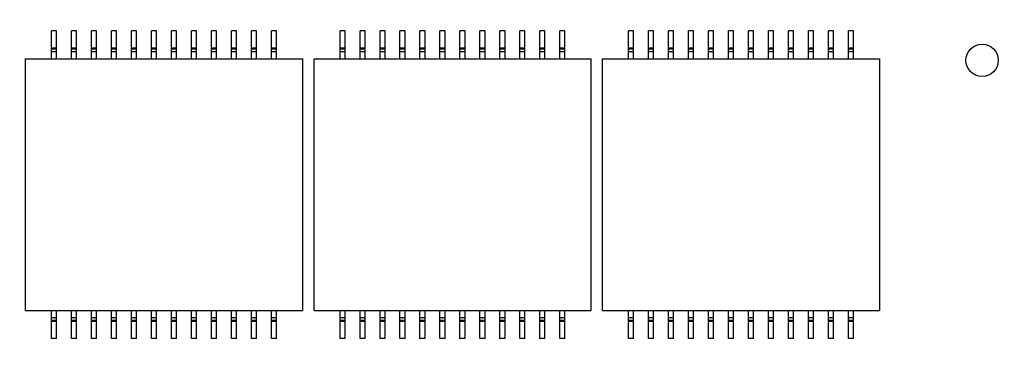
# Model space of a CAD drawing. Header units: millimetres. Extents: x 104 to 359, y 60 to 267.
# Tile 8 of 19: x 188 to 220, y 133 to 145. Entities that reach past the tile are written whole.
import ezdxf

# ---------------------------------------------------------------- set-up
doc = ezdxf.new("R2010")
doc.units = ezdxf.units.MM
doc.header["$LTSCALE"] = 23.1
doc.header["$PDMODE"] = 3
doc.header["$PDSIZE"] = 8
doc.layers.get('0').update_dxf_attribs({"linetype": 'CONTINUOUS'})
doc.layers.get('Defpoints').update_dxf_attribs({"linetype": 'CONTINUOUS'})
doc.layers.add('20_ALL_FEATURES', color=7, linetype='CONTINUOUS')
doc.layers.add('51__DRAFT_DIMS', color=7, linetype='CONTINUOUS')
doc.styles.get("Standard").update_dxf_attribs({"font": 'simfang.ttf'})
doc.dimstyles.new('DIMSTYLE_1', dxfattribs={"dimtxt": 3, "dimasz": 3, "dimexe": 2.5, "dimexo": 0.5, "dimgap": 0.75, "dimtad": 1, "dimdec": 1, "dimlfac": 1.5, "dimdsep": 46, "dimtxsty": 'STANDARD', "dimblk": '_FILLED', "dimblk1": '_FILLED', "dimblk2": '_FILLED', "dimcen": 0.09, "dimclrt": 3, "dimazin": 2, "dimtp": 0.3, "dimtm": 0.3, "dimtfac": 1, "dimtdec": 1, "dimtofl": 0, "dimtmove": 0, "dimatfit": 3, "dimldrblk": '_FILLED', "dimfxl": 1, "dimtolj": 1, "dimarcsym": 0})
doc.dimstyles.new('DIMSTYLE_2', dxfattribs={"dimtxt": 3, "dimasz": 3, "dimexe": 2.5, "dimexo": 0.5, "dimgap": 0.75, "dimtad": 1, "dimdec": 1, "dimlfac": 1.5, "dimdsep": 46, "dimtxsty": 'STANDARD', "dimblk": '_FILLED', "dimblk1": '_FILLED', "dimblk2": '_FILLED', "dimcen": 0.09, "dimclrt": 3, "dimazin": 2, "dimtp": 0.5, "dimtm": 0.5, "dimtfac": 1, "dimtdec": 1, "dimtofl": 0, "dimtmove": 0, "dimatfit": 3, "dimldrblk": '_FILLED', "dimfxl": 1, "dimtolj": 1, "dimarcsym": 0})

# ---------------------------------------------------------------- blocks, each defined once
blk = doc.blocks.new('_FILLED')
at = {"color": 0, "linetype": 'ByBlock'}
blk.add_solid([(0, 0), (-1, 0.167), (-1, -0.167)], dxfattribs=at)
blk = doc.blocks.new('*D1')
at = {"layer": '51__DRAFT_DIMS', "color": 0, "lineweight": -2}
for p, q in [((236.27, 149.732), (236.27, 101.198)), ((165.83, 110.852), (165.83, 101.198)), ((168.83, 103.698), (233.27, 103.698))]:
    blk.add_line(p, q, dxfattribs=at)
at = {"layer": 'Defpoints', "color": 0}
for p in [(236.27, 150.232), (165.83, 111.352), (236.27, 103.698)]:
    blk.add_point(p, dxfattribs=at)
at = {"layer": '51__DRAFT_DIMS', "color": 0, "linetype": 'ByBlock', "lineweight": -2, "xscale": 3, "yscale": 3, "zscale": 3}
for p, rotation in [((165.83, 103.698), 179.9999942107), ((236.27, 103.698), 359.9999942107)]:
    blk.add_blockref('_FILLED', p, dxfattribs=dict(at, rotation=rotation))
at = {"layer": '51__DRAFT_DIMS', "color": 3, "insert": (201.138, 108.448), "char_height": 3, "attachment_point": 2, "rotation": 360, "line_spacing_factor": 0.9}
blk.add_mtext('\\A1;\\A1;{\\fFZLanTingHei-R-GBK|b0|i0|c134|p2;\\H1.333333x;\\C0;105.7}', dxfattribs=at)
blk = doc.blocks.new('*D2')
at = {"layer": '51__DRAFT_DIMS', "color": 0, "lineweight": -2}
for p, q in [((236.27, 149.732), (236.27, 94.572)), ((162.17, 123.294), (162.17, 94.572)), ((165.17, 97.072), (233.27, 97.072))]:
    blk.add_line(p, q, dxfattribs=at)
at = {"layer": 'Defpoints', "color": 0}
for p in [(236.27, 150.232), (162.17, 123.794), (236.27, 97.072)]:
    blk.add_point(p, dxfattribs=at)
at = {"layer": '51__DRAFT_DIMS', "color": 0, "linetype": 'ByBlock', "lineweight": -2, "xscale": 3, "yscale": 3, "zscale": 3}
for p, rotation in [((162.17, 97.072), 179.9999942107), ((236.27, 97.072), 359.9999942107)]:
    blk.add_blockref('_FILLED', p, dxfattribs=dict(at, rotation=rotation))
at = {"layer": '51__DRAFT_DIMS', "color": 3, "insert": (199.209, 101.822), "char_height": 3, "attachment_point": 2, "rotation": 360, "line_spacing_factor": 0.9}
blk.add_mtext('\\A1;\\A1;{\\fFZLanTingHei-R-GBK|b0|i0|c134|p2;\\H1.333333x;\\C0;111.1}', dxfattribs=at)
blk = doc.blocks.new('*D6')
at = {"layer": '51__DRAFT_DIMS', "color": 0, "lineweight": -2}
for p, q in [((224.258, 231.672), (258.414, 231.672)), ((255.914, 228.672), (255.914, 114.018)), ((166.864, 111.018), (258.414, 111.018))]:
    blk.add_line(p, q, dxfattribs=at)
at = {"layer": 'Defpoints', "color": 0}
for p in [(223.758, 231.672), (166.364, 111.018), (255.914, 111.018)]:
    blk.add_point(p, dxfattribs=at)
at = {"layer": '51__DRAFT_DIMS', "color": 0, "linetype": 'ByBlock', "lineweight": -2, "xscale": 3, "yscale": 3, "zscale": 3}
for p, rotation in [((255.914, 231.672), 89.99999421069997), ((255.914, 111.018), 269.9999942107)]:
    blk.add_blockref('_FILLED', p, dxfattribs=dict(at, rotation=rotation))
at = {"layer": '51__DRAFT_DIMS', "color": 3, "insert": (251.164, 171.339), "char_height": 3, "attachment_point": 2, "rotation": 90, "line_spacing_factor": 0.9}
blk.add_mtext('\\A1;\\A1;{\\fFZLanTingHei-R-GBK|b0|i0|c134|p2;\\H1.333333x;\\C0;181}', dxfattribs=at)

msp = doc.modelspace()

# ---------------------------------------------------------------- linework, layer by layer
at = {"layer": '20_ALL_FEATURES', "color": 0}
for p, q in [((188.8668, 144.3797), (188.7002, 144.3797)), ((188.7002, 143.4531), (188.7002, 144.3797)), ((188.8668, 143.4531), (188.8668, 144.3797)), ((189.5268, 144.3797), (189.3602, 144.3797)), ((189.3602, 143.4531), (189.3602, 144.3797)), ((189.5268, 143.4531), (189.5268, 144.3797)), ((190.1868, 144.3797), (190.0202, 144.3797)), ((190.0202, 143.4531), (190.0202, 144.3797)), ((190.1868, 143.4531), (190.1868, 144.3797)), ((190.8468, 144.3797), (190.6802, 144.3797)), ((190.6802, 143.4531), (190.6802, 144.3797)), ((190.8468, 143.4531), (190.8468, 144.3797)), ((191.5068, 144.3797), (191.3402, 144.3797)), ((191.3402, 143.4531), (191.3402, 144.3797)), ((191.5068, 143.4531), (191.5068, 144.3797)), ((192.1668, 144.3797), (192.0002, 144.3797)), ((192.0002, 143.4531), (192.0002, 144.3797)), ((192.1668, 143.4531), (192.1668, 144.3797)), ((192.8268, 144.3797), (192.6602, 144.3797)), ((192.6602, 143.4531), (192.6602, 144.3797)), ((192.8268, 143.4531), (192.8268, 144.3797)), ((193.4868, 144.3797), (193.3202, 144.3797)), ((193.3202, 143.4531), (193.3202, 144.3797)), ((193.4868, 143.4531), (193.4868, 144.3797)), ((194.1468, 144.3797), (193.9802, 144.3797)), ((193.9802, 143.4531), (193.9802, 144.3797)), ((194.1468, 143.4531), (194.1468, 144.3797)), ((194.8068, 144.3797), (194.6402, 144.3797)), ((194.6402, 143.4531), (194.6402, 144.3797)), ((194.8068, 143.4531), (194.8068, 144.3797)), ((195.4668, 144.3797), (195.3002, 144.3797)), ((195.3002, 143.4531), (195.3002, 144.3797)), ((195.4668, 143.4531), (195.4668, 144.3797)), ((196.1268, 144.3797), (195.9602, 144.3797)), ((195.9602, 143.4531), (195.9602, 144.3797)), ((196.1268, 143.4531), (196.1268, 144.3797)), ((198.3918, 144.3797), (198.2252, 144.3797)), ((198.2252, 143.4531), (198.2252, 144.3797)), ((198.3918, 143.4531), (198.3918, 144.3797)), ((199.0518, 144.3797), (198.8852, 144.3797)), ((198.8852, 143.4531), (198.8852, 144.3797)), ((199.0518, 143.4531), (199.0518, 144.3797)), ((199.7118, 144.3797), (199.5452, 144.3797)), ((199.5452, 143.4531), (199.5452, 144.3797)), ((199.7118, 143.4531), (199.7118, 144.3797)), ((200.3718, 144.3797), (200.2052, 144.3797)), ((200.2052, 143.4531), (200.2052, 144.3797)), ((200.3718, 143.4531), (200.3718, 144.3797)), ((201.0318, 144.3797), (200.8652, 144.3797)), ((200.8652, 143.4531), (200.8652, 144.3797)), ((201.0318, 143.4531), (201.0318, 144.3797)), ((201.6918, 144.3797), (201.5252, 144.3797)), ((201.5252, 143.4531), (201.5252, 144.3797)), ((201.6918, 143.4531), (201.6918, 144.3797)), ((202.3518, 144.3797), (202.1852, 144.3797)), ((202.1852, 143.4531), (202.1852, 144.3797)), ((202.3518, 143.4531), (202.3518, 144.3797)), ((203.0118, 144.3797), (202.8452, 144.3797)), ((202.8452, 143.4531), (202.8452, 144.3797)), ((203.0118, 143.4531), (203.0118, 144.3797)), ((203.6718, 144.3797), (203.5052, 144.3797)), ((203.5052, 143.4531), (203.5052, 144.3797)), ((203.6718, 143.4531), (203.6718, 144.3797)), ((204.3318, 144.3797), (204.1652, 144.3797)), ((204.1652, 143.4531), (204.1652, 144.3797)), ((204.3318, 143.4531), (204.3318, 144.3797)), ((204.9918, 144.3797), (204.8252, 144.3797)), ((204.8252, 143.4531), (204.8252, 144.3797)), ((204.9918, 143.4531), (204.9918, 144.3797)), ((205.6518, 144.3797), (205.4852, 144.3797)), ((205.4852, 143.4531), (205.4852, 144.3797)), ((205.6518, 143.4531), (205.6518, 144.3797)), ((207.9168, 144.3797), (207.7502, 144.3797)), ((207.7502, 143.4531), (207.7502, 144.3797)), ((207.9168, 143.4531), (207.9168, 144.3797)), ((208.5768, 144.3797), (208.4102, 144.3797)), ((208.4102, 143.4531), (208.4102, 144.3797)), ((208.5768, 143.4531), (208.5768, 144.3797)), ((209.2368, 144.3797), (209.0702, 144.3797)), ((209.0702, 143.4531), (209.0702, 144.3797)), ((209.2368, 143.4531), (209.2368, 144.3797)), ((209.8968, 144.3797), (209.7302, 144.3797)), ((209.7302, 143.4531), (209.7302, 144.3797)), ((209.8968, 143.4531), (209.8968, 144.3797)), ((210.5568, 144.3797), (210.3902, 144.3797)), ((210.3902, 143.4531), (210.3902, 144.3797)), ((210.5568, 143.4531), (210.5568, 144.3797)), ((211.2168, 144.3797), (211.0502, 144.3797)), ((211.0502, 143.4531), (211.0502, 144.3797)), ((211.2168, 143.4531), (211.2168, 144.3797)), ((211.8768, 144.3797), (211.7102, 144.3797)), ((211.7102, 143.4531), (211.7102, 144.3797)), ((211.8768, 143.4531), (211.8768, 144.3797)), ((212.5368, 144.3797), (212.3702, 144.3797)), ((212.3702, 143.4531), (212.3702, 144.3797)), ((212.5368, 143.4531), (212.5368, 144.3797)), ((213.1968, 144.3797), (213.0302, 144.3797)), ((213.0302, 143.4531), (213.0302, 144.3797)), ((213.1968, 143.4531), (213.1968, 144.3797)), ((213.8568, 144.3797), (213.6902, 144.3797)), ((213.6902, 143.4531), (213.6902, 144.3797)), ((213.8568, 143.4531), (213.8568, 144.3797)), ((214.5168, 144.3797), (214.3502, 144.3797)), ((214.3502, 143.4531), (214.3502, 144.3797)), ((214.5168, 143.4531), (214.5168, 144.3797)), ((215.1768, 144.3797), (215.0102, 144.3797)), ((215.0102, 143.4531), (215.0102, 144.3797)), ((215.1768, 143.4531), (215.1768, 144.3797)), ((188.7002, 143.8197), (188.8668, 143.8197)), ((188.7002, 143.7864), (188.8668, 143.7864)), ((188.8668, 143.6864), (188.7002, 143.6864)), ((189.3602, 143.8197), (189.5268, 143.8197)), ((189.3602, 143.7864), (189.5268, 143.7864)), ((189.5268, 143.6864), (189.3602, 143.6864)), ((190.0202, 143.8197), (190.1868, 143.8197)), ((190.0202, 143.7864), (190.1868, 143.7864)), ((190.1868, 143.6864), (190.0202, 143.6864)), ((190.6802, 143.8197), (190.8468, 143.8197)), ((190.6802, 143.7864), (190.8468, 143.7864)), ((190.8468, 143.6864), (190.6802, 143.6864)), ((191.3402, 143.8197), (191.5068, 143.8197)), ((191.3402, 143.7864), (191.5068, 143.7864)), ((191.5068, 143.6864), (191.3402, 143.6864)), ((192.0002, 143.8197), (192.1668, 143.8197)), ((192.0002, 143.7864), (192.1668, 143.7864)), ((192.1668, 143.6864), (192.0002, 143.6864)), ((192.6602, 143.8197), (192.8268, 143.8197)), ((192.6602, 143.7864), (192.8268, 143.7864)), ((192.8268, 143.6864), (192.6602, 143.6864)), ((193.3202, 143.8197), (193.4868, 143.8197)), ((193.3202, 143.7864), (193.4868, 143.7864)), ((193.4868, 143.6864), (193.3202, 143.6864)), ((193.9802, 143.8197), (194.1468, 143.8197)), ((193.9802, 143.7864), (194.1468, 143.7864)), ((194.1468, 143.6864), (193.9802, 143.6864)), ((194.6402, 143.8197), (194.8068, 143.8197)), ((194.6402, 143.7864), (194.8068, 143.7864)), ((194.8068, 143.6864), (194.6402, 143.6864)), ((195.3002, 143.8197), (195.4668, 143.8197)), ((195.3002, 143.7864), (195.4668, 143.7864)), ((195.4668, 143.6864), (195.3002, 143.6864)), ((195.9602, 143.8197), (196.1268, 143.8197)), ((195.9602, 143.7864), (196.1268, 143.7864)), ((196.1268, 143.6864), (195.9602, 143.6864)), ((198.2252, 143.8197), (198.3918, 143.8197)), ((198.2252, 143.7864), (198.3918, 143.7864)), ((198.3918, 143.6864), (198.2252, 143.6864)), ((198.8852, 143.8197), (199.0518, 143.8197)), ((198.8852, 143.7864), (199.0518, 143.7864)), ((199.0518, 143.6864), (198.8852, 143.6864)), ((199.5452, 143.8197), (199.7118, 143.8197)), ((199.5452, 143.7864), (199.7118, 143.7864)), ((199.7118, 143.6864), (199.5452, 143.6864)), ((200.2052, 143.8197), (200.3718, 143.8197)), ((200.2052, 143.7864), (200.3718, 143.7864)), ((200.3718, 143.6864), (200.2052, 143.6864)), ((200.8652, 143.8197), (201.0318, 143.8197)), ((200.8652, 143.7864), (201.0318, 143.7864)), ((201.0318, 143.6864), (200.8652, 143.6864)), ((201.5252, 143.8197), (201.6918, 143.8197)), ((201.5252, 143.7864), (201.6918, 143.7864)), ((201.6918, 143.6864), (201.5252, 143.6864)), ((202.1852, 143.8197), (202.3518, 143.8197)), ((202.1852, 143.7864), (202.3518, 143.7864)), ((202.3518, 143.6864), (202.1852, 143.6864)), ((202.8452, 143.8197), (203.0118, 143.8197)), ((202.8452, 143.7864), (203.0118, 143.7864)), ((203.0118, 143.6864), (202.8452, 143.6864)), ((203.5052, 143.8197), (203.6718, 143.8197)), ((203.5052, 143.7864), (203.6718, 143.7864)), ((203.6718, 143.6864), (203.5052, 143.6864)), ((204.1652, 143.8197), (204.3318, 143.8197)), ((204.1652, 143.7864), (204.3318, 143.7864)), ((204.3318, 143.6864), (204.1652, 143.6864)), ((204.8252, 143.8197), (204.9918, 143.8197)), ((204.8252, 143.7864), (204.9918, 143.7864)), ((204.9918, 143.6864), (204.8252, 143.6864)), ((205.4852, 143.8197), (205.6518, 143.8197)), ((205.4852, 143.7864), (205.6518, 143.7864)), ((205.6518, 143.6864), (205.4852, 143.6864)), ((207.7502, 143.8197), (207.9168, 143.8197)), ((207.7502, 143.7864), (207.9168, 143.7864)), ((207.9168, 143.6864), (207.7502, 143.6864)), ((208.4102, 143.8197), (208.5768, 143.8197)), ((208.4102, 143.7864), (208.5768, 143.7864)), ((208.5768, 143.6864), (208.4102, 143.6864)), ((209.0702, 143.8197), (209.2368, 143.8197)), ((209.0702, 143.7864), (209.2368, 143.7864)), ((209.2368, 143.6864), (209.0702, 143.6864)), ((209.7302, 143.8197), (209.8968, 143.8197)), ((209.7302, 143.7864), (209.8968, 143.7864)), ((209.8968, 143.6864), (209.7302, 143.6864)), ((210.3902, 143.8197), (210.5568, 143.8197)), ((210.3902, 143.7864), (210.5568, 143.7864)), ((210.5568, 143.6864), (210.3902, 143.6864)), ((211.0502, 143.8197), (211.2168, 143.8197)), ((211.0502, 143.7864), (211.2168, 143.7864)), ((211.2168, 143.6864), (211.0502, 143.6864)), ((211.7102, 143.8197), (211.8768, 143.8197)), ((211.7102, 143.7864), (211.8768, 143.7864)), ((211.8768, 143.6864), (211.7102, 143.6864)), ((212.3702, 143.8197), (212.5368, 143.8197)), ((212.3702, 143.7864), (212.5368, 143.7864)), ((212.5368, 143.6864), (212.3702, 143.6864)), ((213.0302, 143.8197), (213.1968, 143.8197)), ((213.0302, 143.7864), (213.1968, 143.7864)), ((213.1968, 143.6864), (213.0302, 143.6864)), ((213.6902, 143.8197), (213.8568, 143.8197)), ((213.6902, 143.7864), (213.8568, 143.7864)), ((213.8568, 143.6864), (213.6902, 143.6864)), ((214.3502, 143.8197), (214.5168, 143.8197)), ((214.3502, 143.7864), (214.5168, 143.7864)), ((214.5168, 143.6864), (214.3502, 143.6864)), ((215.0102, 143.8197), (215.1768, 143.8197)), ((215.0102, 143.7864), (215.1768, 143.7864)), ((215.1768, 143.6864), (215.0102, 143.6864)), ((187.8435, 143.4531), (196.9835, 143.4531)), ((187.8435, 135.1464), (187.8435, 143.4531)), ((196.9835, 143.4531), (196.9835, 135.1464)), ((197.3685, 143.4531), (206.5085, 143.4531)), ((197.3685, 135.1464), (197.3685, 143.4531)), ((206.5085, 143.4531), (206.5085, 135.1464)), ((206.8935, 143.4531), (216.0335, 143.4531)), ((206.8935, 135.1464), (206.8935, 143.4531)), ((216.0335, 143.4531), (216.0335, 135.1464)), ((187.8435, 135.1464), (196.9835, 135.1464)), ((188.7002, 134.2197), (188.7002, 135.1464)), ((188.7002, 134.9131), (188.8668, 134.9131)), ((188.8668, 134.2197), (188.8668, 135.1464)), ((189.3602, 134.2197), (189.3602, 135.1464)), ((189.3602, 134.9131), (189.5268, 134.9131)), ((189.5268, 134.2197), (189.5268, 135.1464)), ((190.0202, 134.2197), (190.0202, 135.1464)), ((190.0202, 134.9131), (190.1868, 134.9131)), ((190.1868, 134.2197), (190.1868, 135.1464)), ((190.6802, 134.2197), (190.6802, 135.1464)), ((190.6802, 134.9131), (190.8468, 134.9131)), ((190.8468, 134.2197), (190.8468, 135.1464)), ((191.3402, 134.2197), (191.3402, 135.1464)), ((191.3402, 134.9131), (191.5068, 134.9131)), ((191.5068, 134.2197), (191.5068, 135.1464)), ((192.0002, 134.2197), (192.0002, 135.1464)), ((192.0002, 134.9131), (192.1668, 134.9131)), ((192.1668, 134.2197), (192.1668, 135.1464)), ((192.6602, 134.2197), (192.6602, 135.1464)), ((192.6602, 134.9131), (192.8268, 134.9131)), ((192.8268, 134.2197), (192.8268, 135.1464)), ((193.3202, 134.2197), (193.3202, 135.1464)), ((193.3202, 134.9131), (193.4868, 134.9131)), ((193.4868, 134.2197), (193.4868, 135.1464)), ((193.9802, 134.2197), (193.9802, 135.1464)), ((193.9802, 134.9131), (194.1468, 134.9131)), ((194.1468, 134.2197), (194.1468, 135.1464)), ((194.6402, 134.2197), (194.6402, 135.1464)), ((194.6402, 134.9131), (194.8068, 134.9131)), ((194.8068, 134.2197), (194.8068, 135.1464)), ((195.3002, 134.2197), (195.3002, 135.1464)), ((195.3002, 134.9131), (195.4668, 134.9131)), ((195.4668, 134.2197), (195.4668, 135.1464)), ((195.9602, 134.2197), (195.9602, 135.1464)), ((195.9602, 134.9131), (196.1268, 134.9131)), ((196.1268, 134.2197), (196.1268, 135.1464)), ((197.3685, 135.1464), (206.5085, 135.1464)), ((198.2252, 134.2197), (198.2252, 135.1464)), ((198.2252, 134.9131), (198.3918, 134.9131)), ((198.3918, 134.2197), (198.3918, 135.1464)), ((198.8852, 134.2197), (198.8852, 135.1464)), ((198.8852, 134.9131), (199.0518, 134.9131)), ((199.0518, 134.2197), (199.0518, 135.1464)), ((199.5452, 134.2197), (199.5452, 135.1464)), ((199.5452, 134.9131), (199.7118, 134.9131)), ((199.7118, 134.2197), (199.7118, 135.1464)), ((200.2052, 134.2197), (200.2052, 135.1464)), ((200.2052, 134.9131), (200.3718, 134.9131)), ((200.3718, 134.2197), (200.3718, 135.1464)), ((200.8652, 134.2197), (200.8652, 135.1464)), ((200.8652, 134.9131), (201.0318, 134.9131)), ((201.0318, 134.2197), (201.0318, 135.1464)), ((201.5252, 134.2197), (201.5252, 135.1464)), ((201.5252, 134.9131), (201.6918, 134.9131)), ((201.6918, 134.2197), (201.6918, 135.1464)), ((202.1852, 134.2197), (202.1852, 135.1464)), ((202.1852, 134.9131), (202.3518, 134.9131)), ((202.3518, 134.2197), (202.3518, 135.1464)), ((202.8452, 134.2197), (202.8452, 135.1464)), ((202.8452, 134.9131), (203.0118, 134.9131)), ((203.0118, 134.2197), (203.0118, 135.1464)), ((203.5052, 134.2197), (203.5052, 135.1464)), ((203.5052, 134.9131), (203.6718, 134.9131)), ((203.6718, 134.2197), (203.6718, 135.1464)), ((204.1652, 134.2197), (204.1652, 135.1464)), ((204.1652, 134.9131), (204.3318, 134.9131)), ((204.3318, 134.2197), (204.3318, 135.1464)), ((204.8252, 134.2197), (204.8252, 135.1464)), ((204.8252, 134.9131), (204.9918, 134.9131)), ((204.9918, 134.2197), (204.9918, 135.1464)), ((205.4852, 134.2197), (205.4852, 135.1464)), ((205.4852, 134.9131), (205.6518, 134.9131)), ((205.6518, 134.2197), (205.6518, 135.1464)), ((206.8935, 135.1464), (216.0335, 135.1464)), ((207.7502, 134.2197), (207.7502, 135.1464)), ((207.7502, 134.9131), (207.9168, 134.9131)), ((207.9168, 134.2197), (207.9168, 135.1464)), ((208.4102, 134.2197), (208.4102, 135.1464)), ((208.4102, 134.9131), (208.5768, 134.9131)), ((208.5768, 134.2197), (208.5768, 135.1464)), ((209.0702, 134.2197), (209.0702, 135.1464)), ((209.0702, 134.9131), (209.2368, 134.9131)), ((209.2368, 134.2197), (209.2368, 135.1464)), ((209.7302, 134.2197), (209.7302, 135.1464)), ((209.7302, 134.9131), (209.8968, 134.9131)), ((209.8968, 134.2197), (209.8968, 135.1464)), ((210.3902, 134.2197), (210.3902, 135.1464)), ((210.3902, 134.9131), (210.5568, 134.9131)), ((210.5568, 134.2197), (210.5568, 135.1464)), ((211.0502, 134.2197), (211.0502, 135.1464)), ((211.0502, 134.9131), (211.2168, 134.9131)), ((211.2168, 134.2197), (211.2168, 135.1464)), ((211.7102, 134.2197), (211.7102, 135.1464)), ((211.7102, 134.9131), (211.8768, 134.9131)), ((211.8768, 134.2197), (211.8768, 135.1464)), ((212.3702, 134.2197), (212.3702, 135.1464)), ((212.3702, 134.9131), (212.5368, 134.9131)), ((212.5368, 134.2197), (212.5368, 135.1464)), ((213.0302, 134.2197), (213.0302, 135.1464)), ((213.0302, 134.9131), (213.1968, 134.9131)), ((213.1968, 134.2197), (213.1968, 135.1464)), ((213.6902, 134.2197), (213.6902, 135.1464)), ((213.6902, 134.9131), (213.8568, 134.9131)), ((213.8568, 134.2197), (213.8568, 135.1464)), ((214.3502, 134.2197), (214.3502, 135.1464)), ((214.3502, 134.9131), (214.5168, 134.9131)), ((214.5168, 134.2197), (214.5168, 135.1464)), ((215.0102, 134.2197), (215.0102, 135.1464)), ((215.0102, 134.9131), (215.1768, 134.9131)), ((215.1768, 134.2197), (215.1768, 135.1464)), ((188.8668, 134.8131), (188.7002, 134.8131)), ((188.8668, 134.7797), (188.7002, 134.7797)), ((189.5268, 134.8131), (189.3602, 134.8131)), ((189.5268, 134.7797), (189.3602, 134.7797)), ((190.1868, 134.8131), (190.0202, 134.8131)), ((190.1868, 134.7797), (190.0202, 134.7797)), ((190.8468, 134.8131), (190.6802, 134.8131)), ((190.8468, 134.7797), (190.6802, 134.7797)), ((191.5068, 134.8131), (191.3402, 134.8131)), ((191.5068, 134.7797), (191.3402, 134.7797)), ((192.1668, 134.8131), (192.0002, 134.8131)), ((192.1668, 134.7797), (192.0002, 134.7797)), ((192.8268, 134.8131), (192.6602, 134.8131)), ((192.8268, 134.7797), (192.6602, 134.7797)), ((193.4868, 134.8131), (193.3202, 134.8131)), ((193.4868, 134.7797), (193.3202, 134.7797)), ((194.1468, 134.8131), (193.9802, 134.8131)), ((194.1468, 134.7797), (193.9802, 134.7797)), ((194.8068, 134.8131), (194.6402, 134.8131)), ((194.8068, 134.7797), (194.6402, 134.7797)), ((195.4668, 134.8131), (195.3002, 134.8131)), ((195.4668, 134.7797), (195.3002, 134.7797)), ((196.1268, 134.8131), (195.9602, 134.8131)), ((196.1268, 134.7797), (195.9602, 134.7797)), ((198.3918, 134.8131), (198.2252, 134.8131)), ((198.3918, 134.7797), (198.2252, 134.7797)), ((199.0518, 134.8131), (198.8852, 134.8131)), ((199.0518, 134.7797), (198.8852, 134.7797)), ((199.7118, 134.8131), (199.5452, 134.8131)), ((199.7118, 134.7797), (199.5452, 134.7797)), ((200.3718, 134.8131), (200.2052, 134.8131)), ((200.3718, 134.7797), (200.2052, 134.7797)), ((201.0318, 134.8131), (200.8652, 134.8131)), ((201.0318, 134.7797), (200.8652, 134.7797)), ((201.6918, 134.8131), (201.5252, 134.8131)), ((201.6918, 134.7797), (201.5252, 134.7797)), ((202.3518, 134.8131), (202.1852, 134.8131)), ((202.3518, 134.7797), (202.1852, 134.7797)), ((203.0118, 134.8131), (202.8452, 134.8131)), ((203.0118, 134.7797), (202.8452, 134.7797)), ((203.6718, 134.8131), (203.5052, 134.8131)), ((203.6718, 134.7797), (203.5052, 134.7797)), ((204.3318, 134.8131), (204.1652, 134.8131)), ((204.3318, 134.7797), (204.1652, 134.7797)), ((204.9918, 134.8131), (204.8252, 134.8131)), ((204.9918, 134.7797), (204.8252, 134.7797)), ((205.6518, 134.8131), (205.4852, 134.8131)), ((205.6518, 134.7797), (205.4852, 134.7797)), ((207.9168, 134.8131), (207.7502, 134.8131)), ((207.9168, 134.7797), (207.7502, 134.7797)), ((208.5768, 134.8131), (208.4102, 134.8131)), ((208.5768, 134.7797), (208.4102, 134.7797)), ((209.2368, 134.8131), (209.0702, 134.8131)), ((209.2368, 134.7797), (209.0702, 134.7797)), ((209.8968, 134.8131), (209.7302, 134.8131)), ((209.8968, 134.7797), (209.7302, 134.7797)), ((210.5568, 134.8131), (210.3902, 134.8131)), ((210.5568, 134.7797), (210.3902, 134.7797)), ((211.2168, 134.8131), (211.0502, 134.8131)), ((211.2168, 134.7797), (211.0502, 134.7797)), ((211.8768, 134.8131), (211.7102, 134.8131)), ((211.8768, 134.7797), (211.7102, 134.7797)), ((212.5368, 134.8131), (212.3702, 134.8131)), ((212.5368, 134.7797), (212.3702, 134.7797)), ((213.1968, 134.8131), (213.0302, 134.8131)), ((213.1968, 134.7797), (213.0302, 134.7797)), ((213.8568, 134.8131), (213.6902, 134.8131)), ((213.8568, 134.7797), (213.6902, 134.7797)), ((214.5168, 134.8131), (214.3502, 134.8131)), ((214.5168, 134.7797), (214.3502, 134.7797)), ((215.1768, 134.8131), (215.0102, 134.8131)), ((215.1768, 134.7797), (215.0102, 134.7797)), ((188.8668, 134.2197), (188.7002, 134.2197)), ((189.5268, 134.2197), (189.3602, 134.2197)), ((190.1868, 134.2197), (190.0202, 134.2197)), ((190.8468, 134.2197), (190.6802, 134.2197)), ((191.5068, 134.2197), (191.3402, 134.2197)), ((192.1668, 134.2197), (192.0002, 134.2197)), ((192.8268, 134.2197), (192.6602, 134.2197)), ((193.4868, 134.2197), (193.3202, 134.2197)), ((194.1468, 134.2197), (193.9802, 134.2197)), ((194.8068, 134.2197), (194.6402, 134.2197)), ((195.4668, 134.2197), (195.3002, 134.2197)), ((196.1268, 134.2197), (195.9602, 134.2197)), ((198.3918, 134.2197), (198.2252, 134.2197)), ((199.0518, 134.2197), (198.8852, 134.2197)), ((199.7118, 134.2197), (199.5452, 134.2197)), ((200.3718, 134.2197), (200.2052, 134.2197)), ((201.0318, 134.2197), (200.8652, 134.2197)), ((201.6918, 134.2197), (201.5252, 134.2197)), ((202.3518, 134.2197), (202.1852, 134.2197)), ((203.0118, 134.2197), (202.8452, 134.2197)), ((203.6718, 134.2197), (203.5052, 134.2197)), ((204.3318, 134.2197), (204.1652, 134.2197)), ((204.9918, 134.2197), (204.8252, 134.2197)), ((205.6518, 134.2197), (205.4852, 134.2197)), ((207.9168, 134.2197), (207.7502, 134.2197)), ((208.5768, 134.2197), (208.4102, 134.2197)), ((209.2368, 134.2197), (209.0702, 134.2197)), ((209.8968, 134.2197), (209.7302, 134.2197)), ((210.5568, 134.2197), (210.3902, 134.2197)), ((211.2168, 134.2197), (211.0502, 134.2197)), ((211.8768, 134.2197), (211.7102, 134.2197)), ((212.5368, 134.2197), (212.3702, 134.2197)), ((213.1968, 134.2197), (213.0302, 134.2197)), ((213.8568, 134.2197), (213.6902, 134.2197)), ((214.5168, 134.2197), (214.3502, 134.2197)), ((215.1768, 134.2197), (215.0102, 134.2197))]:
    msp.add_line(p, q, dxfattribs=at)
msp.add_circle((219.4218, 143.404), 0.5334, dxfattribs=at)

# ---------------------------------------------------------------- dimensions: what is measured, and where the dimension line sits
at = {"layer": '51__DRAFT_DIMS', "color": 0}
for base, p1, p2, angle, dimstyle, picture, middle in [((255.9139, 111.0182), (223.7581, 231.6717), (166.3638, 111.0182), 269.99999, 'DIMSTYLE_2', '*D6', (255.9139, 171.3391)), ((236.2703, 97.0722), (162.1704, 123.7943), (236.2703, 150.2317), 359.99999, 'DIMSTYLE_1', '*D2', (199.2087, 97.0722)), ((236.2703, 103.698), (165.8305, 111.3515), (236.2703, 150.2317), 359.99999, 'DIMSTYLE_1', '*D1', (201.1383, 103.698))]:
    dim = msp.add_linear_dim(base=base, p1=p1, p2=p2, angle=angle, text='\\A1;{\\fFZLanTingHei-R-GBK|b0|i0|c134|p2;\\H1.333333x;\\C0;<>}', dimstyle=dimstyle, override={"dimtxsty": 'STANDARD'}, dxfattribs=at)
    dim.commit()
    dim.dimension.update_dxf_attribs({"geometry": picture, "text_midpoint": middle, "dimtype": 160})

doc.saveas('drawing.dxf')
